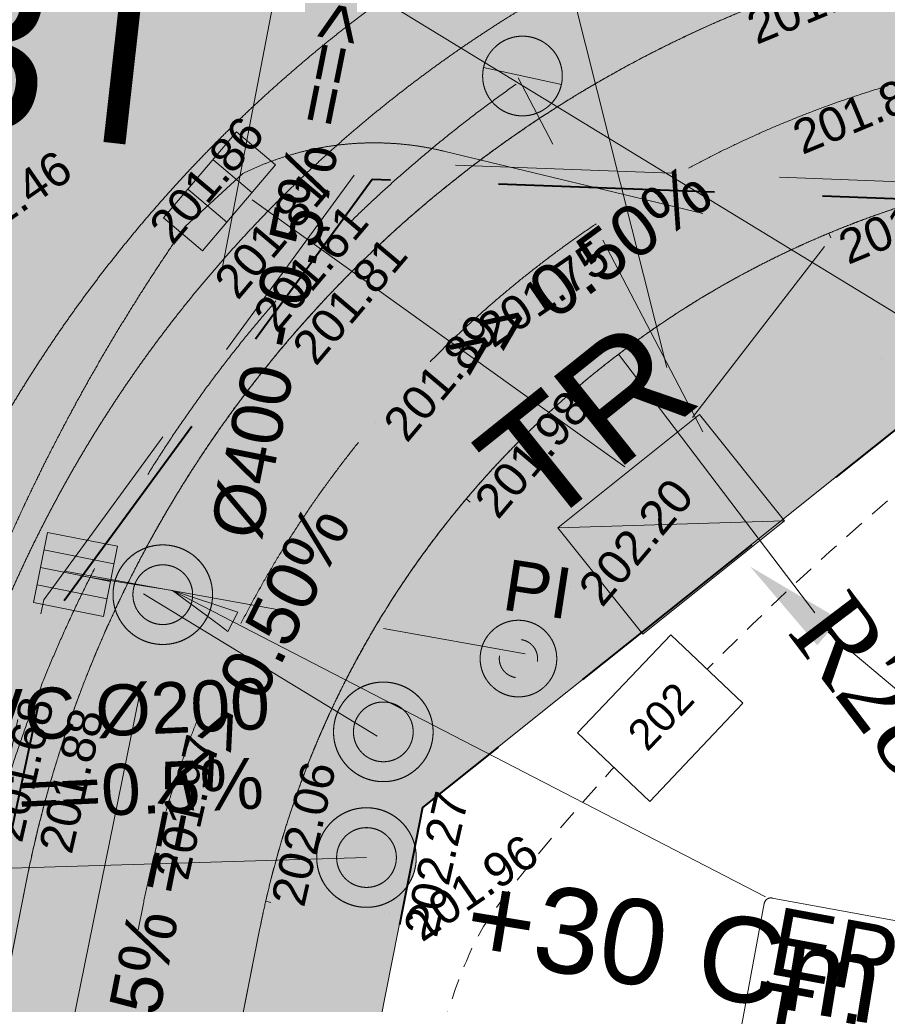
# Model space of a CAD drawing. Header units: millimetres. Extents: x -446952 to 537903, y -185749 to 168493.
# Tile 44 of 155: x -100673 to -75185, y 45746 to 74673. Entities that reach past the tile are written whole.
import ezdxf
from ezdxf.xclip import XClip

# ---------------------------------------------------------------- set-up
doc = ezdxf.new("R2010")
doc.units = ezdxf.units.MM
doc.header["$MEASUREMENT"] = 0
doc.header["$XCLIPFRAME"] = 0
for name, pattern in [('AXES', [101600, 63500, -12700, 12700, -12700]), ('CACHE2', [9525, 6350, -3175]), ('FOSSE', [1000, 600, -400]), ('Grille', [800, 400, -400]), ('Wipeout_Contour', [1000, 0, -1000])]:
    doc.linetypes.add(name, pattern=pattern)
for name, color, linetype in [('02 AF-17-0322 ZAE POMME- CHANTIER-2018-09-26_2_-1-PAP-SURFACES-VOIRIE', 7, 'Continuous'), ('02 AF-17-0322 ZAE POMME- CHANTIER-2018-09-26_2_01 02-PAP-EP AVALOIRS & GRILLES', 7, 'Continuous'), ('02 AF-17-0322 ZAE POMME- CHANTIER-2018-09-26_2_01-PAP- BORDURE AGGLOS', 7, 'Continuous'), ('02 AF-17-0322 ZAE POMME- CHANTIER-2018-09-26_2_01-PAP- BORDURE CAN CS1 ET PANNEAU SIGNAL', 7, 'Continuous'), ('02 AF-17-0322 ZAE POMME- CHANTIER-2018-09-26_2_01-PAP- BORDURE P1', 7, 'Continuous'), ('02 AF-17-0322 ZAE POMME- CHANTIER-2018-09-26_2_01-PAP- BORDURE T2', 7, 'Continuous'), ('02 AF-17-0322 ZAE POMME- CHANTIER-2018-09-26_2_01-PAP- NIVELLEMENT', 7, 'Continuous'), ('02 AF-17-0322 ZAE POMME- CHANTIER-2018-09-26_2_01-PAP- REVET EV', 7, 'Continuous'), ('02 AF-17-0322 ZAE POMME- CHANTIER-2018-09-26_2_01-PAP- REVET TROTTOIR', 7, 'Continuous'), ('02 AF-17-0322 ZAE POMME- CHANTIER-2018-09-26_2_01-PAP- REVET VOIE', 7, 'Continuous'), ('02 AF-17-0322 ZAE POMME- CHANTIER-2018-09-26_2_01-PAP-COTATION', 7, 'Continuous'), ('02 AF-17-0322 ZAE POMME- CHANTIER-2018-09-26_2_01-PAP-FILAIRE VOIE', 7, 'Continuous'), ('02 AF-17-0322 ZAE POMME- CHANTIER-2018-09-26_2_01-PAP-MARQUAGE AU SOL', 7, 'Continuous'), ('02 AF-17-0322 ZAE POMME- CHANTIER-2018-09-26_2_01-PAP-REVET NOUE', 7, 'Continuous'), ('02 AF-17-0322 ZAE POMME- CHANTIER-2018-09-26_2_02-PAP-EP PROJET', 7, 'Continuous'), ('02 AF-17-0322 ZAE POMME- CHANTIER-2018-09-26_2_02-PAP-EP TEXTE POUR 2000°', 7, 'Continuous'), ('02 AF-17-0322 ZAE POMME- CHANTIER-2018-09-26_2_03-PAP-EU PROJET CANA', 7, 'Continuous'), ('02 AF-17-0322 ZAE POMME- CHANTIER-2018-09-26_2_03-PAP-EU TEXTE POUR 2000°', 7, 'Continuous'), ('02 AF-17-0322 ZAE POMME- CHANTIER-2018-09-26_2_06-PAP AEP PROJET', 7, 'Continuous'), ('02 AF-17-0322 ZAE POMME- CHANTIER-2018-09-26_2_08-PAP RESEAU TELEPHONE PROJET', 7, 'Continuous'), ('02 AF-17-0322 ZAE POMME- CHANTIER-2018-09-26_2_09-PAP ECLAIRAGE PROJET', 7, 'Continuous'), ('02 AF-17-0322 ZAE POMME- CHANTIER-2018-09-26_2_09-TRANCHEE GAZ', 7, 'Continuous'), ('02 AF-17-0322 ZAE POMME- CHANTIER-2018-09-26_2_2D - Dessins placés - Géomètre.2D', 7, 'Continuous'), ('02 AF-17-0322 ZAE POMME- CHANTIER-2018-09-26_2_Defpoints', 7, 'Continuous'), ('02 AF-17-0322 ZAE POMME- CHANTIER-2018-09-26_2_X-PAP-PL_1_PROFILS_Bordure_T2', 7, 'Continuous'), ('02 AF-17-0322 ZAE POMME- CHANTIER-2018-09-26_2_X-PTS TOPO-TEXTE TOPOALT', 7, 'Continuous'), ('02 AF-17-0322 ZAE POMME- CHANTIER-2018-09-26_2_X-PTS TOPO-TOPOPOINT', 7, 'Continuous'), ('02 AF-17-0322 ZAE POMME- CHANTIER-2018-09-26_2_Y-FDP TOPO-CN_1_00', 7, 'Continuous'), ('02 AF-17-0322 ZAE POMME- CHANTIER-2018-09-26_2_Y-FDP TOPO-CN_Cotation', 7, 'Continuous'), ('02 AF-17-0322 ZAE POMME- CHANTIER-2018-09-26_2_Y-FDP TOPO-CN_Cotation Cache des textes', 7, 'Continuous'), ('02 AF-17-0322 ZAE POMME- CHANTIER-2018-09-26_2_ZZ- PAP ALT PTS PROJET', 7, 'Continuous'), ('2D - Dessins placés - Géomètre.2D', 7, 'Continuous')]:
    doc.layers.add(name, color=color, linetype=linetype)
doc.styles.add('STYLE_GENERE_1', font='txt')
doc.styles.add('STYLE_GENERE_4', font='txt')

# ---------------------------------------------------------------- blocks, each defined once
blk = doc.blocks.new('Dessin_1_2', base_point=(-56559339, -2771872408))
at = {"color": 254, "linetype": 'Wipeout_Contour', "lineweight": 0, "ltscale": 2094265.569888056}
blk.add_wipeout([(-446952, -185749), (537903, -185749), (537903, 168493), (-446952, 168064)], dxfattribs=at).dxf.layer = '02 AF-17-0322 ZAE POMME- CHANTIER-2018-09-26_2_2D - Dessins placés - Géomètre.2D'
at = {"layer": '02 AF-17-0322 ZAE POMME- CHANTIER-2018-09-26_2_01-PAP- REVET EV', "linetype": 'Continuous', "lineweight": 15, "true_color": 0xa2a233}
for points in [[(-105632, 51555, -0.199236), (-87654, 76863, -0.141216), (-75675, 80297), (-63170, 80280), (-83287, 80801), (-99477, 82748)], [(-103425, 49922), (-127964, -74078, 0.147477), (-123090, -64900), (-100482, 49339, -0.30098), (-73306, 76804, 0.901349), (-73408, 77794), (-75679, 77797, 0.141216), (-86326, 74744, 0.20678)], [(-116091, -65592, 0.418387), (-101676, -86792), (-101034, -83224), (-102523, -82955), (-111770, -64364), (-88835, 51530), (-71739, 65197), (-67740, 65093), (-67600, 70507, 0.343506), (-93615, 47980), (-102950, 808), (-101949, -9584), (-108938, -44899), (-113822, -54126)]]:
    blk.add_hatch(color=55, dxfattribs=at).paths.add_polyline_path(points)
at = {"layer": '02 AF-17-0322 ZAE POMME- CHANTIER-2018-09-26_2_01-PAP- REVET TROTTOIR', "linetype": 'Continuous', "lineweight": 15}
blk.add_hatch(color=134, dxfattribs=at).paths.add_polyline_path([(-146048, -78734), (-143986, -79111), (-143938, -79120, 0.246824), (-127964, -74078), (-103425, 49922, -0.20678), (-86326, 74744, -0.141216), (-75679, 77797), (-73408, 77794, -0.901349), (-73306, 76804, -0.058037), (-65241, 77533), (-63242, 77481), (-63170, 80280), (-75675, 80297, 0.141216), (-87654, 76863, 0.20678), (-105877, 50407), (-129650, -69718), (-137596, -76536, -0.104384), (-143536, -76652), (-145599, -76275)])
at = {"layer": '02 AF-17-0322 ZAE POMME- CHANTIER-2018-09-26_2_01-PAP- REVET VOIE', "linetype": 'Continuous', "lineweight": 15, "true_color": 0xe8e8e8}
blk.add_hatch(color=254, dxfattribs=at).paths.add_polyline_path([(-127964, -74078, -0.246824), (-143938, -79120), (-101676, -86792, -0.418387), (-116091, -65592), (-93615, 47980, -0.343506), (-67600, 70507, -0.019452), (-65423, 70535), (-42054, 69930, 0.060082), (-27750, 71280), (38284, 85642, 0.04246), (48004, 88638), (65740, 95802, -0.079278), (72804, 97424), (250300, 109412, 0.02499), (257294, 110237), (294497, 116522, -0.504374), (321675, 89094), (299201, -56028), (285971, -134819, -0.40927), (265363, -149699), (307127, -157458, -0.40792), (292737, -136794), (306112, -57143), (328592, 88023, 0.50605), (293331, 123425), (256128, 117139, -0.02499), (249828, 116396), (72332, 104408, 0.079278), (63118, 102292), (45383, 95129, -0.04246), (36796, 92482), (-29238, 78120, -0.060082), (-41873, 76928), (-65241, 77533, 0.058037), (-73306, 76804, 0.30098), (-100482, 49339), (-123090, -64900, -0.147477)])
at = {"layer": '02 AF-17-0322 ZAE POMME- CHANTIER-2018-09-26_2_01-PAP-REVET NOUE', "linetype": 'Continuous', "lineweight": 0, "true_color": 0xffffff}
blk.add_hatch(color=7, dxfattribs=at).paths.add_polyline_path([(-100266, 57551), (-98208, 57143), (-97801, 59201), (-99858, 59608)])
at = {"layer": '02 AF-17-0322 ZAE POMME- CHANTIER-2018-09-26_2_02-PAP-EP PROJET', "linetype": 'Continuous', "lineweight": 0, "true_color": 0xffffff}
for points in [[(-97674, 56951, 1), (-95265, 58609, 1)], [(-91196, 52921, 1), (-88786, 54579, 1)]]:
    blk.add_hatch(color=7, dxfattribs=at).paths.add_polyline_path(points)
at = {"layer": '02 AF-17-0322 ZAE POMME- CHANTIER-2018-09-26_2_03-PAP-EU PROJET CANA', "linetype": 'Continuous', "lineweight": 15}
blk.add_hatch(color=7, dxfattribs=at).paths.add_polyline_path([(-91690, 49229, 1), (-89280, 50887, 1)])
at = {"layer": '02 AF-17-0322 ZAE POMME- CHANTIER-2018-09-26_2_06-PAP AEP PROJET', "linetype": 'Continuous', "lineweight": 0, "true_color": 0xffffff}
blk.add_hatch(color=7, dxfattribs=at).paths.add_polyline_path([(-84909, 55733, 1), (-87133, 56073, 1)])
at = {"layer": '02 AF-17-0322 ZAE POMME- CHANTIER-2018-09-26_2_08-PAP RESEAU TELEPHONE PROJET', "linetype": 'Continuous', "lineweight": 0, "true_color": 0xffffff}
blk.add_hatch(color=7, dxfattribs=at).paths.add_polyline_path([(-95300, 67883), (-93160, 70412), (-94306, 71382), (-96446, 68854)])
at = {"layer": '02 AF-17-0322 ZAE POMME- CHANTIER-2018-09-26_2_08-PAP RESEAU TELEPHONE PROJET', "linetype": 'Continuous', "lineweight": 15, "true_color": 0xfff91e}
blk.add_hatch(color=2, dxfattribs=at).paths.add_polyline_path([(-77243, 56293), (-76599, 57059), (-79217, 58607)])
at = {"layer": '02 AF-17-0322 ZAE POMME- CHANTIER-2018-09-26_2_09-PAP ECLAIRAGE PROJET', "linetype": 'Continuous', "lineweight": 0, "true_color": 0xffffff}
blk.add_hatch(color=7, dxfattribs=at).paths.add_polyline_path([(-84939, 73681, 1), (-86866, 72355, 1)])
at = {"layer": '02 AF-17-0322 ZAE POMME- CHANTIER-2018-09-26_2_09-PAP ECLAIRAGE PROJET', "linetype": 'Continuous', "lineweight": 15}
for points in [[(-87045, 73272, 0.208298), (-86866, 72355, 0.655221), (-84760, 72764)], [(-81342, 64540), (-81988, 64377), (-81176, 62519)]]:
    blk.add_hatch(color=5, dxfattribs=at).paths.add_polyline_path(points)
at = {"layer": '02 AF-17-0322 ZAE POMME- CHANTIER-2018-09-26_2_01 02-PAP-EP AVALOIRS & GRILLES', "color": 30, "linetype": 'Continuous', "lineweight": 15, "true_color": 0xff6600}
for p, q in [((-99960, 59094), (-97903, 58687)), ((-100062, 58579), (-98004, 58172)), ((-100164, 58065), (-98106, 57658))]:
    blk.add_line(p, q, dxfattribs=at)
at = {"layer": '02 AF-17-0322 ZAE POMME- CHANTIER-2018-09-26_2_01 02-PAP-EP AVALOIRS & GRILLES', "color": 30, "linetype": 'Continuous', "lineweight": 15, "true_color": 0xff6600, "flags": 128}
blk.add_lwpolyline([(-100266, 57551), (-99858, 59608), (-97801, 59201), (-98208, 57143)], close=True, dxfattribs=at)
at = {"layer": '02 AF-17-0322 ZAE POMME- CHANTIER-2018-09-26_2_01-PAP- NIVELLEMENT', "color": 7, "linetype": 'Continuous', "lineweight": 15}
for p, q in [((-78242, 71630), (-78241, 71630)), ((-97109, 68652), (-97109, 68652)), ((-76898, 68398), (-76898, 68399)), ((-95198, 67041), (-95198, 67041)), ((-94051, 66074), (-94051, 66074)), ((-92905, 65107), (-92905, 65107)), ((-75362, 64705), (-75362, 64705)), ((-90229, 62851), (-90229, 62851)), ((-87553, 60594), (-87553, 60594)), ((-84495, 58016), (-84495, 58016)), ((-100270, 50331), (-100270, 50331)), ((-96858, 49553), (-96858, 49553)), ((-93446, 48774), (-93446, 48774)), ((-89546, 47884), (-89546, 47884))]:
    blk.add_line(p, q, dxfattribs=at)
at = {"layer": '02 AF-17-0322 ZAE POMME- CHANTIER-2018-09-26_2_01-PAP-COTATION', "color": 161, "linetype": 'Continuous', "lineweight": 15, "true_color": 0x40a5ff}
blk.add_line((-77312, 57251), (-83078, 64846), dxfattribs=at)
at = {"layer": '02 AF-17-0322 ZAE POMME- CHANTIER-2018-09-26_2_01-PAP-FILAIRE VOIE', "color": 7, "linetype": 'Continuous', "lineweight": 15}
for p, q in [((-80699, 63073), (-84864, 59743)), ((-78202, 59949), (-80699, 63073))]:
    blk.add_line(p, q, dxfattribs=at)
at = {"layer": '02 AF-17-0322 ZAE POMME- CHANTIER-2018-09-26_2_01-PAP-FILAIRE VOIE', "color": 7, "linetype": 'Continuous', "lineweight": 15, "flags": 128}
blk.add_lwpolyline([(-111770, -64364), (-88835, 51530)], dxfattribs=at)
at = {"layer": '02 AF-17-0322 ZAE POMME- CHANTIER-2018-09-26_2_02-PAP-EP PROJET', "color": 30, "linetype": 'AXES', "lineweight": 15, "true_color": 0xff6600, "flags": 128}
for points in [[(-109837, -7434), (-96585, 57627), (-92874, 76999)], [(-98891, 58336), (-96185, 57902)], [(-97037, 57804), (-90170, 53627)]]:
    blk.add_lwpolyline(points, dxfattribs=at)
at = {"layer": '02 AF-17-0322 ZAE POMME- CHANTIER-2018-09-26_2_02-PAP-EP PROJET', "color": 30, "linetype": 'Continuous', "lineweight": 15, "true_color": 0xff6600, "flags": 128}
for points in [[(-97674, 56951, 1), (-95265, 58609, 1)], [(-95747, 58277, -1), (-97192, 57283, -1)], [(-97192, 57283, 1), (-95747, 58277, 1)], [(-91196, 52921, 1), (-88786, 54579, 1)], [(-89268, 54247, -1), (-90714, 53253, -1)], [(-90714, 53253, 1), (-89268, 54247, 1)]]:
    blk.add_lwpolyline(points, format="xyb", close=True, dxfattribs=at)
at = {"layer": '02 AF-17-0322 ZAE POMME- CHANTIER-2018-09-26_2_02-PAP-EP PROJET', "color": 30, "linetype": 'Continuous', "lineweight": 15, "true_color": 0xff6600}
for centre, radius in [((-96469, 57780), 1462), ((-96469, 57780), 877), ((-89991, 53750), 1462), ((-89991, 53750), 877)]:
    blk.add_circle(centre, radius, dxfattribs=at)
at = {"layer": '02 AF-17-0322 ZAE POMME- CHANTIER-2018-09-26_2_02-PAP-EP TEXTE POUR 2000°', "color": 30, "linetype": 'Continuous', "lineweight": 15, "true_color": 0xff6600}
for p, q in [((-73278, 65027), (-92874, 76999)), ((-96185, 57902), (-94263, 57266)), ((-94809, 56890), (-96185, 57902)), ((-94263, 57266), (-94554, 56703)), ((-94554, 56703), (-94809, 56890)), ((-78801, 48709), (-80400, 40059)), ((-66320, 46605), (-78568, 48869))]:
    blk.add_line(p, q, dxfattribs=at)
at = {"layer": '02 AF-17-0322 ZAE POMME- CHANTIER-2018-09-26_2_02-PAP-EP TEXTE POUR 2000°', "color": 15, "linetype": 'Continuous', "lineweight": 15}
for p, q in [((-80400, 40059), (-78801, 48709)), ((-78801, 48709), (-78791, 48742)), ((-78791, 48742), (-78776, 48774)), ((-78776, 48774), (-78756, 48802)), ((-78756, 48802), (-78731, 48827)), ((-78703, 48847), (-78671, 48861)), ((-78671, 48861), (-78637, 48870)), ((-78637, 48870), (-78602, 48872)), ((-78602, 48872), (-78568, 48869)), ((-78568, 48869), (-69918, 47270))]:
    blk.add_line(p, q, dxfattribs=at)
at = {"layer": '02 AF-17-0322 ZAE POMME- CHANTIER-2018-09-26_2_02-PAP-EP TEXTE POUR 2000°', "color": 30, "linetype": 'Continuous', "lineweight": 15, "true_color": 0xff6600}
blk.add_arc((-78604, 48672), 200, 79.5271, 169.5271, dxfattribs=at)
at = {"layer": '02 AF-17-0322 ZAE POMME- CHANTIER-2018-09-26_2_03-PAP-EU PROJET CANA', "color": 7, "linetype": 'Continuous', "lineweight": 15, "flags": 128}
for points in [[(-91690, 49229, 1), (-89280, 50887, 1)], [(-89762, 50556, -1), (-91208, 49561, -1)]]:
    blk.add_lwpolyline(points, format="xyb", close=True, dxfattribs=at)
blk.add_lwpolyline([(-90485, 50058), (-104535, 49641)], dxfattribs=at)
at = {"layer": '02 AF-17-0322 ZAE POMME- CHANTIER-2018-09-26_2_03-PAP-EU PROJET CANA', "color": 7, "linetype": 'Continuous', "lineweight": 15}
for radius in [1462, 877]:
    blk.add_circle((-90485, 50058), radius, dxfattribs=at)
at = {"layer": '02 AF-17-0322 ZAE POMME- CHANTIER-2018-09-26_2_06-PAP AEP PROJET', "color": 161, "linetype": 'CACHE2', "lineweight": 15, "true_color": 0x40a5ff, "flags": 128}
blk.add_lwpolyline([(-99356, 58469), (-85820, 56041)], dxfattribs=at)
at = {"layer": '02 AF-17-0322 ZAE POMME- CHANTIER-2018-09-26_2_06-PAP AEP PROJET', "color": 161, "linetype": 'Continuous', "lineweight": 15, "true_color": 0x40a5ff, "flags": 128}
for points in [[(-85936, 56459, -0.414214), (-85465, 55818)], [(-86105, 55347, -0.414214), (-86577, 55988)]]:
    blk.add_lwpolyline(points, format="xyb", dxfattribs=at)
at = {"layer": '02 AF-17-0322 ZAE POMME- CHANTIER-2018-09-26_2_06-PAP AEP PROJET', "color": 161, "linetype": 'Continuous', "lineweight": 15, "true_color": 0x40a5ff}
blk.add_circle((-86021, 55903), 1125, dxfattribs=at)
at = {"layer": '02 AF-17-0322 ZAE POMME- CHANTIER-2018-09-26_2_08-PAP RESEAU TELEPHONE PROJET', "color": 2, "linetype": 'Continuous', "lineweight": 15, "true_color": 0xfff91e}
blk.add_line((-76921, 56676), (-69596, 50515), dxfattribs=at)
at = {"layer": '02 AF-17-0322 ZAE POMME- CHANTIER-2018-09-26_2_08-PAP RESEAU TELEPHONE PROJET', "color": 2, "linetype": 'Continuous', "lineweight": 15, "true_color": 0xfff91e, "flags": 128}
blk.add_lwpolyline([(-95300, 67883), (-93160, 70412), (-94306, 71382), (-96446, 68854)], close=True, dxfattribs=at)
for points in [[(-94999, 70564), (-93852, 69593)], [(-95732, 69698), (-94586, 68727)], [(-93848, 69383), (-82892, 61539)]]:
    blk.add_lwpolyline(points, dxfattribs=at)
at = {"layer": '02 AF-17-0322 ZAE POMME- CHANTIER-2018-09-26_2_09-PAP ECLAIRAGE PROJET', "color": 5, "linetype": 'Continuous', "lineweight": 15}
for p, q in [((-81665, 64459), (-104792, 156272)), ((-84760, 72764), (-87045, 73272))]:
    blk.add_line(p, q, dxfattribs=at)
at = {"layer": '02 AF-17-0322 ZAE POMME- CHANTIER-2018-09-26_2_09-PAP ECLAIRAGE PROJET', "color": 5, "linetype": 'CACHE2', "lineweight": 15, "flags": 128}
for points in [[(-80603, 62567), (-86027, 72967)], [(-80905, 62983), (-76840, 68260), (-61831, 68100)]]:
    blk.add_lwpolyline(points, dxfattribs=at)
blk.add_lwpolyline([(-86090, 72778, 0.16844), (-101183, 51810), (-109711, 12429), (-118818, -36197), (-123909, -62712)], format="xyb", dxfattribs=at)
at = {"layer": '02 AF-17-0322 ZAE POMME- CHANTIER-2018-09-26_2_09-PAP ECLAIRAGE PROJET', "color": 5, "linetype": 'Continuous', "lineweight": 15}
blk.add_circle((-85903, 73018), 1170, dxfattribs=at)
at = {"layer": '02 AF-17-0322 ZAE POMME- CHANTIER-2018-09-26_2_Defpoints', "color": 161, "linetype": 'Continuous', "lineweight": 15, "true_color": 0x40a5ff}
blk.add_line((-83078, 64846), (-83078, 64846), dxfattribs=at)
at = {"layer": '02 AF-17-0322 ZAE POMME- CHANTIER-2018-09-26_2_X-PAP-PL_1_PROFILS_Bordure_T2', "color": 104, "linetype": 'Continuous', "lineweight": 15, "true_color": 0x029e21, "flags": 128}
for points in [[(-76898, 68398), (-76840, 68260)], [(-87553, 60594), (-87438, 60498)], [(-93446, 48774), (-93299, 48741)]]:
    blk.add_lwpolyline(points, dxfattribs=at)
at = {"layer": '02 AF-17-0322 ZAE POMME- CHANTIER-2018-09-26_2_X-PTS TOPO-TOPOPOINT', "color": 14, "linetype": 'Continuous', "lineweight": 15, "true_color": 0xa80f02}
for p, q in [((-87713, 65870), (-87713, 65870)), ((-89806, 48418), (-89806, 48418))]:
    blk.add_line(p, q, dxfattribs=at)
at = {"layer": '02 AF-17-0322 ZAE POMME- CHANTIER-2018-09-26_2_Y-FDP TOPO-CN_1_00', "color": 14, "linetype": 'FOSSE', "lineweight": 15, "true_color": 0xa80f02, "flags": 128}
blk.add_lwpolyline([(-77119, -22636), (-77172, -22615), (-77385, -22524), (-77620, -22410), (-77875, -22270), (-78150, -22098), (-78443, -21890), (-78757, -21641), (-79094, -21346), (-79459, -21000), (-79853, -20597), (-80280, -20134), (-80744, -19605), (-81247, -19006), (-81790, -18334), (-82366, -17600), (-82964, -16820), (-83574, -16006), (-84186, -15174), (-84790, -14338), (-85375, -13511), (-85933, -12708), (-86454, -11940), (-86941, -11198), (-87398, -10469), (-87830, -9743), (-88240, -9006), (-88632, -8246), (-89011, -7452), (-89381, -6610), (-89745, -5713), (-90102, -4767), (-90449, -3781), (-90783, -2766), (-91103, -1731), (-91407, -687), (-91690, 357), (-91952, 1389), (-92189, 2403), (-92406, 3391), (-92602, 4349), (-92783, 5272), (-92949, 6156), (-93104, 6995), (-93250, 7786), (-93391, 8522), (-93528, 9202), (-93666, 9827), (-93810, 10401), (-93964, 10927), (-94132, 11411), (-94320, 11855), (-94531, 12264), (-94770, 12641), (-95041, 12990), (-95339, 13312), (-95660, 13609), (-96000, 13883), (-96352, 14134), (-96713, 14365), (-97078, 14576), (-97441, 14770), (-97797, 14950), (-98143, 15132), (-98474, 15332), (-98785, 15567), (-99071, 15856), (-99329, 16216), (-99553, 16664), (-99739, 17217), (-99884, 17888), (-99988, 18663), (-100053, 19526), (-100082, 20459), (-100076, 21443), (-100037, 22461), (-99968, 23496), (-99869, 24529), (-99741, 25548), (-99578, 26555), (-99369, 27561), (-99107, 28573), (-98782, 29599), (-98386, 30649), (-97909, 31731), (-97342, 32853), (-96684, 34018), (-95953, 35200), (-95178, 36368), (-94385, 37490), (-93600, 38536), (-92851, 39473), (-92163, 40272), (-91565, 40899), (-91075, 41336), (-90683, 41612), (-90373, 41768), (-90127, 41847), (-89929, 41889), (-89761, 41935), (-89606, 42028), (-89447, 42209), (-89271, 42507), (-89081, 42907), (-88882, 43380), (-88682, 43898), (-88485, 44434), (-88300, 44961), (-88131, 45449), (-87985, 45871), (-87867, 46207), (-87774, 46465), (-87700, 46659), (-87642, 46806), (-87594, 46919), (-87551, 47014), (-87510, 47108), (-87464, 47213), (-87409, 47346), (-87329, 47518), (-87212, 47741), (-87043, 48028), (-86806, 48388), (-86487, 48835), (-86072, 49379), (-85546, 50033), (-84900, 50803), (-84141, 51675), (-83285, 52630), (-82344, 53649), (-81334, 54714), (-80267, 55804), (-79158, 56902), (-78021, 57989), (-76869, 59046), (-75721, 60064), (-74592, 61034), (-73501, 61947), (-72464, 62795), (-71500, 63568), (-70624, 64258), (-69856, 64857), (-69202, 65359), (-68632, 65782), (-68107, 66144), (-67587, 66466), (-67032, 66768), (-66403, 67069), (-65660, 67391), (-64764, 67752), (-63688, 68168), (-62464, 68630), (-61135, 69124), (-59746, 69636), (-58342, 70152), (-56967, 70658), (-55666, 71139), (-54483, 71582), (-53450, 71975), (-52552, 72321), (-51762, 72622), (-51052, 72882), (-50396, 73107), (-49765, 73300), (-49132, 73464), (-48471, 73605), (-47760, 73727), (-47004, 73837), (-46213, 73944), (-45400, 74055), (-44575, 74180), (-43749, 74326), (-42934, 74502), (-42139, 74715), (-41374, 74973), (-40632, 75268), (-39904, 75594), (-39180, 75943), (-38451, 76307), (-37707, 76678), (-36940, 77049), (-36139, 77411), (-35300, 77758), (-34434, 78088), (-33557, 78397), (-32685, 78686), (-31832, 78952), (-31016, 79193), (-30252, 79408), (-29554, 79595), (-28937, 79753), (-28395, 79884), (-27921, 79991), (-27510, 80076), (-27152, 80141), (-26841, 80190), (-26570, 80226), (-26331, 80249), (-26116, 80264), (-25911, 80269), (-25701, 80264), (-25470, 80248), (-25202, 80222), (-24884, 80183), (-24498, 80131), (-24030, 80067), (-23469, 79989), (-22817, 79900), (-22082, 79803), (-21271, 79700), (-20391, 79593), (-19448, 79487), (-18452, 79382), (-17407, 79283), (-16324, 79191), (-15224, 79105), (-14128, 79026), (-13059, 78952), (-12041, 78883), (-11095, 78818), (-10244, 78756), (-9510, 78697), (-8910, 78639), (-8427, 78583), (-8038, 78530), (-7720, 78479), (-7450, 78430), (-7204, 78383), (-6960, 78339), (-6695, 78298), (-6387, 78259), (-6033, 78219), (-5628, 78172), (-5172, 78116), (-4660, 78044), (-4091, 77954), (-3462, 77840), (-2770, 77699), (-2016, 77526), (-1205, 77321), (-345, 77083), (555, 76812), (1488, 76508), (2444, 76172), (3417, 75802), (4397, 75398), (5380, 74959), (6368, 74476), (7371, 73940), (8393, 73339), (9442, 72664), (10526, 71905), (11650, 71052), (12821, 70094), (14042, 69029), (15290, 67884), (16539, 66693), (17762, 65492), (18932, 64314), (20022, 63195), (21006, 62169), (21856, 61271), (22554, 60525), (23113, 59918), (23553, 59429), (23893, 59035), (24156, 58713), (24361, 58441), (24530, 58197), (24681, 57957), (24834, 57706), (24991, 57445), (25153, 57184), (25321, 56933), (25495, 56698), (25676, 56490), (25865, 56316), (26062, 56186), (26271, 56103), (26515, 56056), (26817, 56026), (27203, 55996), (27699, 55948), (28328, 55866), (29117, 55731), (30090, 55527), (31260, 55242), (32592, 54881), (34037, 54459), (35549, 53988), (37078, 53479), (38577, 52947), (39998, 52403), (41293, 51859), (42425, 51327), (43401, 50811), (44238, 50314), (44954, 49839), (45566, 49388), (46091, 48963), (46547, 48569), (46952, 48207), (47319, 47879), (47654, 47583), (47957, 47315), (48230, 47070), (48473, 46846), (48689, 46639), (48879, 46444), (49043, 46259), (49184, 46079), (49290, 45936)], dxfattribs=at)
at = {"layer": '02 AF-17-0322 ZAE POMME- CHANTIER-2018-09-26_2_01-PAP- NIVELLEMENT', "color": 7, "linetype": 'Continuous', "lineweight": 15, "char_height": 1500, "attachment_point": 5, "style": 'STYLE_GENERE_4'}
for insert, rotation in [((-84253, 67265), 36.2196), ((-93571, 56215), 63.5033)]:
    blk.add_mtext('\\A1;{\\pqc;\\fArial|b0|i0|c0|p38;>> 0.50%}', dxfattribs=dict(at, insert=insert, rotation=rotation))
at = {"layer": '02 AF-17-0322 ZAE POMME- CHANTIER-2018-09-26_2_01-PAP- NIVELLEMENT', "color": 161, "linetype": 'Continuous', "lineweight": 15, "true_color": 0x40a5ff, "insert": (-87320, 49623), "char_height": 2500, "attachment_point": 1, "rotation": 350.6906, "style": 'STYLE_GENERE_4'}
blk.add_mtext('\\A1;{\\pql;\\fArial|b0|i0|c0|p38;+30 Cm}', dxfattribs=at)
at = {"layer": '02 AF-17-0322 ZAE POMME- CHANTIER-2018-09-26_2_01-PAP-COTATION', "color": 161, "linetype": 'Continuous', "lineweight": 15, "true_color": 0x40a5ff, "insert": (-74285, 53406), "char_height": 2250, "attachment_point": 5, "rotation": 307.2034, "style": 'STYLE_GENERE_1'}
blk.add_mtext('\\A1;{\\pqc;\\fTimes New Roman|b0|i0|c0|p22;R28.00}', dxfattribs=at)
at = {"layer": '02 AF-17-0322 ZAE POMME- CHANTIER-2018-09-26_2_01-PAP-FILAIRE VOIE', "color": 7, "linetype": 'Continuous', "lineweight": 15, "insert": (-87495, 62181), "char_height": 3332.5, "attachment_point": 1, "rotation": 38.6394, "style": 'STYLE_GENERE_4'}
blk.add_mtext('\\A1;{\\pql;\\fArial|b0|i0|c0|p38;TR}', dxfattribs=at)
at = {"layer": '02 AF-17-0322 ZAE POMME- CHANTIER-2018-09-26_2_02-PAP-EP TEXTE POUR 2000°', "color": 30, "linetype": 'Continuous', "lineweight": 15, "true_color": 0xff6600, "attachment_point": 1, "style": 'STYLE_GENERE_4'}
for s, insert, char_height, rotation in [('\\A1;{\\pql;\\fArial|b0|i0|c0|p38;Ø400 - 0.5% ==>}', (-95090, 59627), 1500, 78.6567), ('\\A1;{\\pql;\\fArial|b0|i0|c0|p38;BETON Ø400 - 0.5% ==>}', (-101317, 29446), 1500, 78.6567), ('\\A1;{\\pql;\\fArial|b0|i0|c0|p38;EP3}', (-78389, 48624), 2000, 349.5271), ('\\A1;{\\pql;\\fArial|b0|i0|c0|p38;T :}', (-78948, 46446), 2000, 349.5271)]:
    blk.add_mtext(s, dxfattribs=dict(at, insert=insert, char_height=char_height, rotation=rotation))
at = {"layer": '02 AF-17-0322 ZAE POMME- CHANTIER-2018-09-26_2_03-PAP-EU TEXTE POUR 2000°', "color": 7, "linetype": 'Continuous', "lineweight": 15, "insert": (-103368, 54888), "char_height": 1500, "attachment_point": 1, "rotation": 2.5971, "line_spacing_factor": 0.931498, "style": 'STYLE_GENERE_4'}
blk.add_mtext('\\A1;{\\pql;\\fArial|b0|i0|c0|p38;PVC Ø200 \\P\\pql;\\fArial|b0|i0|c0|p38;- <==0.5% }', dxfattribs=at)
at = {"layer": '02 AF-17-0322 ZAE POMME- CHANTIER-2018-09-26_2_06-PAP AEP PROJET', "color": 161, "linetype": 'Continuous', "lineweight": 15, "true_color": 0x40a5ff, "insert": (-86544, 57350), "char_height": 1500, "attachment_point": 7, "rotation": 351.3271, "style": 'STYLE_GENERE_4'}
blk.add_mtext('\\A1;{\\pql;\\fArial|b0|i0|c0|p38;PI}', dxfattribs=at)
at = {"layer": '02 AF-17-0322 ZAE POMME- CHANTIER-2018-09-26_2_08-PAP RESEAU TELEPHONE PROJET', "color": 2, "linetype": 'Continuous', "lineweight": 15, "true_color": 0xfff91e, "insert": (-107172, 77115), "char_height": 5000, "attachment_point": 1, "rotation": 353.6102, "style": 'STYLE_GENERE_4'}
blk.add_mtext('\\A1;{\\pql;\\fArial|b0|i0|c0|p38;L3T}', dxfattribs=at)
at = {"layer": '02 AF-17-0322 ZAE POMME- CHANTIER-2018-09-26_2_X-PTS TOPO-TEXTE TOPOALT', "color": 14, "linetype": 'Continuous', "lineweight": 15, "true_color": 0xa80f02, "char_height": 1000, "attachment_point": 1, "rotation": 34.5271, "style": 'STYLE_GENERE_4'}
for s, insert in [('\\A1;{\\pql;\\fArial|b0|i0|c0|p38;201.46}', (-103131, 68473)), ('\\A1;{\\pql;\\fArial|b0|i0|c0|p38;201.75}', (-87331, 65829)), ('\\A1;{\\pql;\\fArial|b0|i0|c0|p38;201.96}', (-89424, 48377))]:
    blk.add_mtext(s, dxfattribs=dict(at, insert=insert))
at = {"layer": '02 AF-17-0322 ZAE POMME- CHANTIER-2018-09-26_2_ZZ- PAP ALT PTS PROJET', "color": 7, "linetype": 'Continuous', "lineweight": 15, "char_height": 1000, "attachment_point": 1, "style": 'STYLE_GENERE_4'}
for s, insert, rotation in [('\\A1;{\\pql;\\fArial|b0|i0|c0|p38;201.73}', (-79409, 74852), 22.5777), ('\\A1;{\\pql;\\fArial|b0|i0|c0|p38;201.82}', (-78065, 71620), 22.5777), ('\\A1;{\\pql;\\fArial|b0|i0|c0|p38;201.86}', (-96944, 68658), 49.8614), ('\\A1;{\\pql;\\fArial|b0|i0|c0|p38;201.81}', (-95033, 67046), 49.8614), ('\\A1;{\\pql;\\fArial|b0|i0|c0|p38;201.91}', (-76721, 68388), 22.5777), ('\\A1;{\\pql;\\fArial|b0|i0|c0|p38;201.61}', (-93886, 66079), 49.8614), ('\\A1;{\\pql;\\fArial|b0|i0|c0|p38;201.81}', (-92739, 65112), 49.8614), ('\\A1;{\\pql;\\fArial|b0|i0|c0|p38;201.89}', (-90064, 62856), 49.8614), ('\\A1;{\\pql;\\fArial|b0|i0|c0|p38;201.98}', (-87388, 60600), 49.8614), ('\\A1;{\\pql;\\fArial|b0|i0|c0|p38;202.20}', (-84330, 58021), 49.8614), ('\\A1;{\\pql;\\fArial|b0|i0|c0|p38;201.68}', (-101585, 50679), 77.1451), ('\\A1;{\\pql;\\fArial|b0|i0|c0|p38;201.88}', (-100122, 50345), 77.1451), ('\\A1;{\\pql;\\fArial|b0|i0|c0|p38;201.97}', (-96710, 49566), 77.1451), ('\\A1;{\\pql;\\fArial|b0|i0|c0|p38;202.06}', (-93298, 48788), 77.1451), ('\\A1;{\\pql;\\fArial|b0|i0|c0|p38;202.27}', (-89398, 47898), 77.1451)]:
    blk.add_mtext(s, dxfattribs=dict(at, insert=insert, rotation=rotation))
at = {"color": 254, "linetype": 'Wipeout_Contour', "lineweight": 0, "ltscale": 392673.945816}
blk.add_wipeout([(-82165, 51709), (-79429, 54592), (-81546, 56602), (-84282, 53719)], dxfattribs=at).dxf.layer = '02 AF-17-0322 ZAE POMME- CHANTIER-2018-09-26_2_Y-FDP TOPO-CN_Cotation Cache des textes'
at = {"layer": '02 AF-17-0322 ZAE POMME- CHANTIER-2018-09-26_2_01-PAP-FILAIRE VOIE', "linetype": 'Continuous', "lineweight": 0, "true_color": 0xffffff}
blk.add_hatch(color=7, dxfattribs=at).paths.add_polyline_path([(-84864, 59743), (-82367, 56620), (-78202, 59949), (-80699, 63073)])
at = {"layer": '02 AF-17-0322 ZAE POMME- CHANTIER-2018-09-26_2_01-PAP-FILAIRE VOIE', "linetype": 'Continuous', "lineweight": 0, "true_color": 0x000000}
blk.add_hatch(color=18, dxfattribs=at).paths.add_polyline_path([(-78202, 59949), (-84864, 59743), (-82367, 56620)])
at = {"layer": '02 AF-17-0322 ZAE POMME- CHANTIER-2018-09-26_2_-1-PAP-SURFACES-VOIRIE', "color": 7, "linetype": 'Continuous', "lineweight": 15, "flags": 128}
for points in [[(-116091, -65592), (-111232, -41039), (-109291, -31230), (-105796, -13572), (-102302, 4085), (-100360, 13895), (-93615, 47980, -0.343506), (-67600, 70507, -0.019452), (-65423, 70535), (-63423, 70483), (-42054, 69930, 0.060082), (-27750, 71280), (38284, 85642, 0.04246), (48004, 88638), (65740, 95802, -0.079278), (72804, 97424), (250300, 109412, 0.02499)], [(88296, 105486), (72332, 104408, 0.079278), (63118, 102292), (45383, 95129, -0.04246), (36796, 92482), (-29238, 78120, -0.060082), (-41873, 76928), (-63242, 77481), (-65241, 77533, 0.058037), (-73306, 76804, 0.30098), (-100482, 49339), (-123090, -64900, -0.147477)]]:
    blk.add_lwpolyline(points, format="xyb", dxfattribs=at)
at = {"layer": '02 AF-17-0322 ZAE POMME- CHANTIER-2018-09-26_2_01-PAP- BORDURE AGGLOS', "color": 134, "linetype": 'CACHE2', "lineweight": 40, "flags": 128}
blk.add_lwpolyline([(-71739, 65197), (-88835, 51530), (-111770, -64364), (-102523, -82955), (-101034, -83224)], dxfattribs=at)
at = {"layer": '02 AF-17-0322 ZAE POMME- CHANTIER-2018-09-26_2_01-PAP- BORDURE CAN CS1 ET PANNEAU SIGNAL', "color": 161, "linetype": 'AXES', "lineweight": 15, "true_color": 0x40a5ff, "flags": 128}
blk.add_lwpolyline([(328592, 88023, 0.511687), (292793, 123334), (256128, 117139, -0.02499), (249828, 116396), (235959, 115459), (225780, 117778), (189862, 115352), (180087, 111685), (144168, 109260), (133989, 111579), (98071, 109153), (88296, 105486), (72332, 104408, 0.079278), (63118, 102292), (45383, 95129, -0.04246), (36796, 92482), (-29238, 78120, -0.060082), (-41873, 76928), (-65241, 77533, 0.365399), (-100482, 49339), (-123090, -64900, -0.409989), (-143986, -79111), (-146048, -78734)], format="xyb", dxfattribs=at)
at = {"layer": '02 AF-17-0322 ZAE POMME- CHANTIER-2018-09-26_2_01-PAP- BORDURE P1', "color": 5, "linetype": 'Grille', "lineweight": 15, "flags": 128}
for points in [[(-105877, 50407, -0.20678), (-87654, 76863, -0.141216), (-75675, 80297, -0.002066), (-63170, 80280), (-63242, 77481)], [(-73306, 76804, 0.901349), (-73408, 77794), (-75678, 77797, 0.141217), (-86326, 74744, 0.20678), (-103425, 49922), (-127964, -74078)]]:
    blk.add_lwpolyline(points, format="xyb", dxfattribs=at)
at = {"layer": '02 AF-17-0322 ZAE POMME- CHANTIER-2018-09-26_2_01-PAP- BORDURE T2', "color": 7, "linetype": 'Continuous', "lineweight": 15, "flags": 128}
blk.add_lwpolyline([(321675, 89094, 0.511687), (293959, 116432), (257294, 110237, -0.02499), (250300, 109412), (72804, 97424, 0.079278), (65740, 95802), (48004, 88638, -0.04246), (38284, 85642), (-27750, 71280, -0.060082), (-42054, 69930), (-65423, 70535, 0.365399), (-93615, 47980), (-102950, 808), (-101949, -9584), (-108938, -44899), (-113822, -54126), (-116091, -65592, 0.418387), (-101676, -86792), (-96884, -87669)], format="xyb", dxfattribs=at)
at = {"layer": '02 AF-17-0322 ZAE POMME- CHANTIER-2018-09-26_2_01-PAP-FILAIRE VOIE', "color": 7, "linetype": 'Continuous', "lineweight": 15}
for p, q in [((-82367, 56620), (-78202, 59949)), ((-84864, 59743), (-82367, 56620))]:
    blk.add_line(p, q, dxfattribs=at)
at = {"layer": '02 AF-17-0322 ZAE POMME- CHANTIER-2018-09-26_2_01-PAP-FILAIRE VOIE', "color": 7, "linetype": 'Continuous', "lineweight": 15, "flags": 128}
for points in [[(-123090, -64900), (-100482, 49339, -0.365399), (-65241, 77533), (-41873, 76928, 0.060082), (-29238, 78120), (36796, 92482, 0.04246), (45383, 95129), (63118, 102292, -0.079278), (72332, 104408), (249828, 116396, 0.02499), (256128, 117139), (292793, 123334, -0.511687), (328592, 88023), (306112, -57143), (292737, -136794, 0.410378), (307276, -157485), (328925, -161413)], [(63118, 102292), (45383, 95129, -0.04246), (36796, 92482), (-29238, 78120, -0.060082), (-41873, 76928), (-65241, 77533, 0.365399), (-100482, 49339), (-123090, -64900, -0.409989), (-143986, -79111), (-146048, -78734)], [(65740, 95802), (48004, 88638, -0.04246), (38284, 85642), (-27750, 71280, -0.060082), (-42054, 69930), (-65423, 70535, 0.365399), (-93615, 47980), (-116091, -65592, 0.418387), (-101676, -86792), (-96884, -87669)], [(-75675, 80297, 0.141216), (-87654, 76863, 0.20678), (-105877, 50407), (-129650, -69718), (-137596, -76536, -0.104384), (-143536, -76652), (-145599, -76275)], [(-75678, 77797, 0.141217), (-86326, 74744, 0.20678), (-103425, 49922), (-127964, -74078)]]:
    blk.add_lwpolyline(points, format="xyb", dxfattribs=at)
blk.add_lwpolyline([(-88835, 51530), (-71739, 65197)], dxfattribs=at)
for points in [[(-84864, 59743), (-80699, 63073), (-78202, 59949), (-82367, 56620)], [(-78202, 59949), (-84864, 59743), (-82367, 56620)]]:
    blk.add_lwpolyline(points, close=True, dxfattribs=at)
at = {"layer": '02 AF-17-0322 ZAE POMME- CHANTIER-2018-09-26_2_01-PAP-MARQUAGE AU SOL', "color": 254, "linetype": 'CACHE2', "lineweight": 15, "true_color": 0xe8e8e8, "flags": 128}
blk.add_lwpolyline([(-123079, -82876), (-97048, 48660, -0.365399), (-65332, 74034), (-41964, 73429, 0.060082), (-28494, 74700), (37540, 89062, 0.04246), (46694, 91883), (64429, 99047, -0.079278), (72568, 100916), (250064, 112904, 0.02499), (256711, 113688), (293376, 119883, -0.511687), (325134, 88558), (302657, -56586), (286366, -153601)], format="xyb", dxfattribs=at)
at = {"layer": '02 AF-17-0322 ZAE POMME- CHANTIER-2018-09-26_2_02-PAP-EP TEXTE POUR 2000°', "color": 30, "linetype": 'Continuous', "lineweight": 15, "true_color": 0xff6600}
blk.add_line((-78764, 48906), (-96185, 57902), dxfattribs=at)
at = {"layer": '02 AF-17-0322 ZAE POMME- CHANTIER-2018-09-26_2_06-PAP AEP PROJET', "color": 161, "linetype": 'CACHE2', "lineweight": 15, "true_color": 0x40a5ff, "flags": 128}
blk.add_lwpolyline([(330253, 90922), (320236, 92771), (318312, 101170), (312703, 108940), (298729, 115294), (256953, 108387), (169622, 102543), (72095, 95129), (40029, 83508), (-34422, 68417), (-90568, 70496), (-99967, 57633), (-109711, 12429), (-118818, -36197), (-127333, -80547), (-124531, -87162)], dxfattribs=at)
at = {"layer": '02 AF-17-0322 ZAE POMME- CHANTIER-2018-09-26_2_08-PAP RESEAU TELEPHONE PROJET', "color": 2, "linetype": 'AXES', "lineweight": 15, "true_color": 0xfff91e, "flags": 128}
blk.add_lwpolyline([(-110020, 23846), (-104007, 50840, -0.087926), (-95811, 68598), (-94122, 70150, -0.1774), (-88176, 70801), (-75637, 67790, 0.044766), (-72101, 67269), (-63274, 66768), (-34904, 66239), (38859, 81689), (70076, 93194), (72560, 93466)], format="xyb", dxfattribs=at)
at = {"layer": '02 AF-17-0322 ZAE POMME- CHANTIER-2018-09-26_2_09-TRANCHEE GAZ', "color": 134, "linetype": 'CACHE2', "lineweight": 40, "flags": 128}
blk.add_lwpolyline([(-124949, -37563), (-118950, -39005), (-109220, 12330), (-99500, 57424), (-90321, 69987), (-34381, 67915), (40165, 83026), (72201, 94636), (169658, 102045), (257011, 107890), (298660, 114776), (312380, 108538), (320230, 98058), (282358, -144405), (279769, -158811)], dxfattribs=at)
at = {"layer": '02 AF-17-0322 ZAE POMME- CHANTIER-2018-09-26_2_Y-FDP TOPO-CN_Cotation Cache des textes', "color": 14, "linetype": 'Continuous', "lineweight": 15, "true_color": 0xa80f02}
for p, q in [((-81546, 56602), (-84282, 53719)), ((-79429, 54592), (-81546, 56602)), ((-82165, 51709), (-79429, 54592)), ((-84282, 53719), (-82165, 51709))]:
    blk.add_line(p, q, dxfattribs=at)
at = {"layer": '02 AF-17-0322 ZAE POMME- CHANTIER-2018-09-26_2_Y-FDP TOPO-CN_Cotation', "color": 14, "linetype": 'Continuous', "lineweight": 15, "true_color": 0xa80f02, "insert": (-82561, 53447), "char_height": 900, "attachment_point": 4, "rotation": 46.4927, "style": 'STYLE_GENERE_4'}
blk.add_mtext('\\A1;{\\pql;\\fArial|b0|i0|c0|p38;202}', dxfattribs=at)

msp = doc.modelspace()

# ---------------------------------------------------------------- block references
at = {"layer": '2D - Dessins placés - Géomètre.2D', "color": 7, "linetype": 'Continuous', "lineweight": 40}
ref = msp.add_blockref('Dessin_1_2', (-56559339, -2771872408), dxfattribs=at)
XClip(ref).set_block_clipping_path([(-446952.2139278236, -185748.9586169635), (537903.0822630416, -185748.9586169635), (537903.0822630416, 168492.6257651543), (-446952.2139278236, 168063.6339895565)])

doc.saveas('drawing.dxf')
